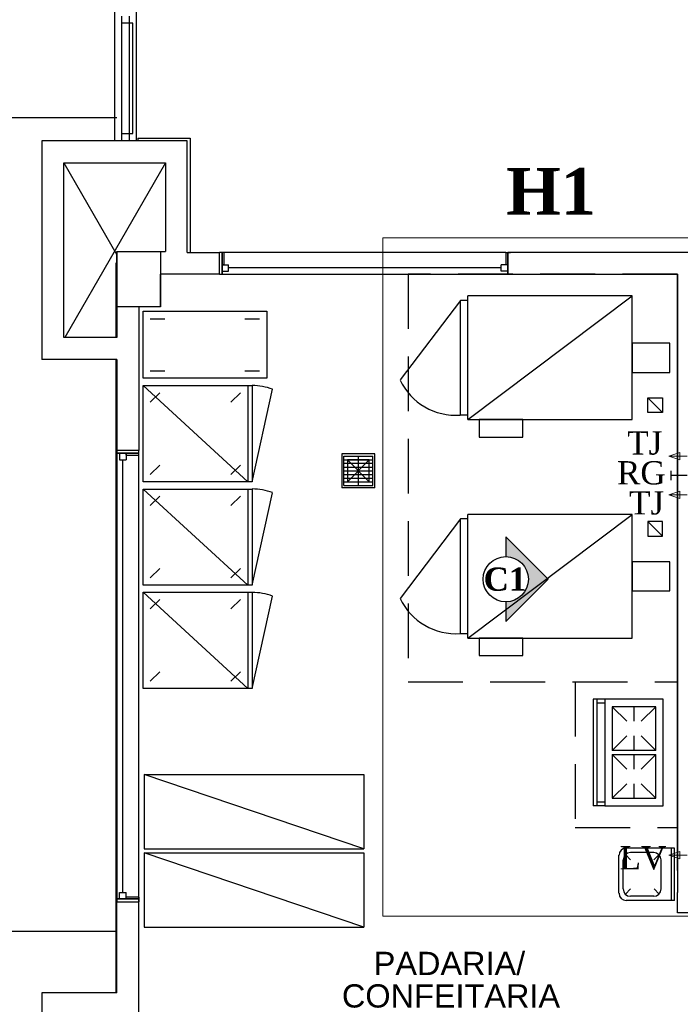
# Model space of a CAD drawing. Header units: millimetres. Extents: x 335 to 91596, y -1 to 84.
# Tile 11 of 87: x 353.96 to 359.99, y 37.51 to 46.48. Entities that reach past the tile are written whole.
import ezdxf

# ---------------------------------------------------------------- set-up
doc = ezdxf.new("R2010")
doc.units = ezdxf.units.MM
doc.header["$MEASUREMENT"] = 0
doc.linetypes.add('Dashed', pattern=[0.75, 0.5, -0.25])
for name, color, linetype, lineweight in [('AF-Conexões detalhe', 7, 'Continuous', 20), ('AF-Textos conexão', 7, 'Continuous', 20), ('DI-Detalhes', 7, 'Continuous', 20), ('Simbolos', 1, 'Continuous', 30)]:
    doc.layers.add(name, color=color, linetype=linetype, lineweight=lineweight)
doc.styles.add('Arial', font='arial.ttf')
doc.styles.add('TimesNewRoman', font='times.ttf')
doc.styles.add('TimesNewRomanN', font='timesbd.ttf')

msp = doc.modelspace()

# ---------------------------------------------------------------- hatches: boundary and pattern name
at = {"linetype": 'Continuous'}
msp.add_hatch(color=3, dxfattribs=at).paths.add_polyline_path([(358.3946, 41.5846), (358.3946, 41.7646), (358.7806, 41.3786), (358.3946, 40.9926), (358.3946, 41.1726), (358.4366, 41.1766), (358.4786, 41.1906), (358.5156, 41.2116), (358.5476, 41.2406), (358.5736, 41.2756), (358.5896, 41.3146), (358.5996, 41.3576), (358.5996, 41.4016), (358.5906, 41.4436), (358.5736, 41.4826), (358.5476, 41.5156), (358.5156, 41.5456), (358.4786, 41.5676), (358.4396, 41.5796)])

# ---------------------------------------------------------------- linework, layer by layer
at = {"color": 7}
for p, q in [((354.829, 45.3712), (354.829, 52.0052)), ((355.026, 52.0052), (355.026, 45.3712)), ((354.893, 46.4432), (354.893, 46.5092)), ((354.961, 46.5092), (354.961, 46.4432)), ((354.893, 45.4382), (354.893, 46.4432)), ((354.961, 46.4432), (354.893, 46.4432)), ((354.961, 46.4432), (354.961, 45.4382)), ((354.993, 46.4432), (354.961, 46.4432)), ((354.993, 45.4382), (354.993, 46.4432)), ((354.849, 45.5824), (349.8246, 45.5824)), ((354.893, 45.3712), (354.893, 45.4382)), ((354.893, 45.4382), (354.961, 45.4382)), ((354.961, 45.4382), (354.993, 45.4382)), ((354.961, 45.4382), (354.961, 45.3712)), ((355.041, 45.3982), (355.518, 45.3982)), ((355.041, 45.3982), (355.041, 45.3712)), ((355.518, 45.3982), (355.518, 44.3572)), ((354.165, 45.3712), (354.165, 43.3812)), ((355.491, 45.3712), (354.165, 45.3712)), ((354.961, 45.3712), (354.893, 45.3712)), ((355.491, 44.3562), (355.491, 45.3712)), ((354.365, 43.5802), (354.365, 45.1722)), ((354.365, 45.1722), (355.291, 45.1722)), ((354.365, 45.1722), (354.849, 44.3332)), ((355.291, 45.1722), (354.373, 43.5802)), ((355.291, 45.1722), (355.291, 44.3632)), ((354.849, 44.3632), (354.849, 43.5802)), ((354.849, 44.3632), (355.291, 44.3632)), ((355.491, 44.3562), (355.784, 44.3562)), ((355.784, 44.1582), (355.784, 44.3562)), ((355.809, 44.3562), (355.784, 44.3562)), ((355.83, 44.3562), (355.788, 44.3562)), ((355.809, 44.1582), (355.809, 44.3562)), ((358.395, 44.3562), (355.809, 44.3562)), ((355.809, 44.3562), (355.809, 44.1582)), ((355.826, 44.2442), (355.826, 44.3562)), ((358.395, 44.3562), (358.437, 44.3562)), ((358.395, 44.3562), (358.395, 44.2442)), ((363.35, 44.3562), (358.412, 44.3562)), ((358.437, 44.3562), (358.412, 44.3562)), ((358.412, 44.3562), (358.412, 44.1582)), ((358.412, 44.1582), (358.412, 44.3562)), ((354.849, 44.2572), (354.838, 44.2572)), ((354.838, 44.2572), (354.838, 43.5802)), ((355.809, 44.2442), (355.867, 44.2442)), ((355.809, 44.1852), (355.809, 44.2442)), ((355.809, 44.2442), (355.809, 44.1582)), ((355.826, 44.2442), (355.809, 44.2442)), ((355.867, 44.1852), (355.867, 44.2442)), ((358.352, 44.1852), (358.352, 44.2442)), ((358.412, 44.2442), (358.352, 44.2442)), ((358.412, 44.2442), (358.395, 44.2442)), ((358.412, 44.1852), (358.412, 44.2442)), ((358.412, 44.2442), (358.412, 44.1582)), ((355.247, 43.8592), (355.247, 44.1582)), ((355.784, 44.1582), (355.247, 44.1582)), ((355.784, 44.1582), (355.809, 44.1582)), ((355.809, 44.1852), (355.867, 44.1852)), ((355.809, 44.1582), (358.412, 44.1582)), ((358.352, 44.2142), (355.867, 44.2142)), ((358.412, 44.1852), (358.352, 44.1852)), ((358.437, 44.1582), (358.412, 44.1582)), ((358.412, 44.1582), (358.437, 44.1582)), ((358.437, 44.1582), (359.959, 44.1582)), ((359.959, 44.1582), (359.959, 38.5252)), ((359.959, 38.7242), (359.959, 44.1582)), ((355.048, 43.8592), (355.048, 42.5522)), ((355.247, 43.8592), (355.048, 43.8592)), ((355.087, 43.8192), (356.215, 43.8192)), ((355.087, 43.2092), (355.087, 43.8192)), ((356.215, 43.8192), (356.215, 43.2092)), ((355.153, 43.7522), (355.286, 43.7522)), ((356.016, 43.7522), (356.148, 43.7522)), ((354.849, 43.5802), (354.365, 43.5802)), ((354.849, 43.3812), (354.165, 43.3812)), ((354.838, 43.3812), (354.838, 37.6102)), ((354.849, 43.3812), (354.849, 42.5522)), ((355.286, 43.2752), (355.153, 43.2752)), ((356.148, 43.2752), (356.016, 43.2752)), ((356.215, 43.2092), (355.087, 43.2092)), ((355.087, 42.2672), (355.087, 43.1422)), ((355.087, 43.1422), (356.082, 43.1422)), ((356.043, 42.2672), (355.087, 43.1422)), ((355.153, 42.9912), (355.241, 43.0762)), ((355.889, 42.9912), (355.976, 43.0762)), ((356.043, 43.1422), (356.043, 42.2672)), ((356.082, 43.1422), (356.082, 42.2672)), ((354.849, 42.5522), (354.849, 42.5262)), ((355.048, 42.5522), (354.849, 42.5522)), ((354.849, 42.5522), (354.849, 42.5262)), ((354.934, 42.5262), (354.849, 42.5262)), ((354.849, 42.5262), (355.048, 42.5262)), ((354.849, 42.5262), (354.849, 38.4652)), ((355.048, 42.5262), (354.849, 42.5262)), ((354.874, 42.5262), (354.934, 42.5262)), ((354.874, 42.5262), (354.874, 42.4672)), ((354.934, 42.5262), (354.934, 42.4672)), ((354.934, 42.5092), (354.934, 42.5262)), ((355.048, 42.5092), (355.048, 42.5522)), ((355.048, 42.5262), (355.048, 42.5522)), ((355.048, 38.4652), (355.048, 42.5262)), ((354.874, 42.4672), (354.934, 42.4672)), ((354.904, 38.5242), (354.904, 42.4672)), ((354.934, 42.5092), (355.048, 42.5092)), ((356.899, 42.5202), (356.899, 42.2122)), ((357.201, 42.5202), (356.899, 42.5202)), ((356.919, 42.5002), (357.183, 42.5002)), ((356.919, 42.2322), (356.919, 42.5002)), ((356.919, 42.4672), (357.183, 42.4672)), ((356.919, 42.4352), (357.183, 42.4352)), ((357.149, 42.2672), (356.951, 42.4662)), ((356.951, 42.2672), (357.149, 42.4662)), ((357.051, 42.2322), (357.051, 42.5002)), ((357.183, 42.2322), (357.183, 42.5002)), ((357.201, 42.2122), (357.201, 42.5202)), ((355.153, 42.3332), (355.241, 42.4182)), ((355.889, 42.3332), (355.976, 42.4182)), ((356.919, 42.3992), (357.183, 42.3992)), ((356.919, 42.3662), (357.183, 42.3662)), ((356.082, 42.2672), (355.087, 42.2672)), ((356.919, 42.3332), (357.183, 42.3332)), ((356.919, 42.2982), (357.183, 42.2982)), ((356.919, 42.2662), (357.183, 42.2662)), ((355.087, 41.3242), (355.087, 42.2002)), ((355.087, 42.2002), (356.082, 42.2002)), ((356.043, 41.3242), (355.087, 42.2002)), ((356.043, 42.2002), (356.043, 41.3242)), ((356.082, 42.2002), (356.082, 41.3242)), ((357.201, 42.2122), (356.899, 42.2122)), ((356.919, 42.2322), (357.183, 42.2322)), ((355.153, 42.0492), (355.241, 42.1342)), ((355.889, 42.0492), (355.976, 42.1342)), ((355.153, 41.3912), (355.241, 41.4762)), ((355.889, 41.3912), (355.976, 41.4762)), ((356.082, 41.3242), (355.087, 41.3242)), ((355.087, 40.3832), (355.087, 41.2592)), ((355.087, 41.2592), (356.082, 41.2592)), ((356.043, 40.3832), (355.087, 41.2592)), ((355.153, 41.1072), (355.241, 41.1922)), ((355.889, 41.1072), (355.976, 41.1922)), ((356.043, 41.2592), (356.043, 40.3832)), ((356.082, 41.2592), (356.082, 40.3832)), ((355.153, 40.4492), (355.241, 40.5342)), ((355.889, 40.4492), (355.976, 40.5342)), ((356.082, 40.3832), (355.087, 40.3832)), ((359.191, 40.2852), (359.191, 39.3142)), ((359.296, 40.2852), (359.191, 40.2852)), ((359.224, 40.2852), (359.224, 39.3142)), ((359.296, 40.2502), (359.224, 40.2502)), ((359.762, 40.2172), (359.364, 40.2172)), ((359.364, 40.2172), (359.364, 39.8192)), ((359.364, 40.2172), (359.497, 40.0852)), ((359.562, 40.2172), (359.562, 40.0852)), ((359.762, 40.2172), (359.63, 40.0852)), ((359.762, 39.8192), (359.762, 40.2172)), ((359.497, 39.9512), (359.364, 39.8192)), ((359.562, 39.9512), (359.562, 39.8192)), ((359.63, 39.9512), (359.762, 39.8192)), ((359.762, 39.8192), (359.364, 39.8192)), ((359.364, 39.7802), (359.762, 39.7802)), ((359.364, 39.7802), (359.364, 39.3822)), ((359.364, 39.7802), (359.497, 39.6482)), ((359.562, 39.7802), (359.562, 39.6482)), ((359.762, 39.7802), (359.63, 39.6482)), ((359.762, 39.3822), (359.762, 39.7802)), ((359.497, 39.5152), (359.364, 39.3822)), ((359.562, 39.5152), (359.562, 39.3822)), ((359.63, 39.5152), (359.762, 39.3822)), ((359.364, 39.3822), (359.762, 39.3822)), ((359.296, 39.3142), (359.191, 39.3142)), ((359.296, 39.3482), (359.224, 39.3482)), ((354.874, 38.5242), (354.934, 38.5242)), ((354.874, 38.4652), (354.874, 38.5242)), ((354.934, 38.4652), (354.934, 38.5242)), ((359.959, 38.3392), (359.959, 38.5252)), ((354.934, 38.4652), (354.849, 38.4652)), ((354.849, 38.4392), (354.849, 38.4652)), ((354.849, 38.4652), (354.849, 38.4392)), ((355.048, 38.4652), (354.849, 38.4652)), ((354.849, 38.4652), (355.048, 38.4652)), ((354.849, 37.6102), (354.849, 38.4392)), ((354.849, 38.4392), (355.048, 38.4392)), ((354.874, 38.4652), (354.934, 38.4652)), ((355.048, 38.4822), (354.934, 38.4822)), ((354.934, 38.4652), (354.934, 38.4822)), ((355.048, 38.4822), (355.048, 38.4392)), ((355.048, 38.4392), (355.048, 38.4652)), ((355.048, 36.9602), (355.048, 38.4392)), ((360.685, 38.3392), (359.959, 38.3392)), ((354.849, 38.1702), (349.8246, 38.1702)), ((354.165, 37.6102), (354.165, 35.6202)), ((354.849, 37.6102), (354.165, 37.6102))]:
    msp.add_line(p, q, dxfattribs=at)
at = {"color": 8}
for p, q in [((358.049, 42.8322), (358.049, 43.9592)), ((359.546, 43.9592), (358.049, 43.9592)), ((358.049, 42.8322), (359.546, 43.9592)), ((359.546, 42.8322), (359.546, 43.9592)), ((357.981, 43.9172), (357.433, 43.1942)), ((357.981, 42.8722), (357.981, 43.9192)), ((358.049, 43.9192), (357.981, 43.9192)), ((358.049, 42.8722), (357.981, 42.8722)), ((358.049, 42.8322), (359.546, 42.8322)), ((357.981, 41.9272), (357.433, 41.2042)), ((357.981, 40.8822), (357.981, 41.9292)), ((358.049, 41.9292), (357.981, 41.9292)), ((358.049, 40.8422), (358.049, 41.9692)), ((359.546, 41.9692), (358.049, 41.9692)), ((358.049, 40.8422), (359.546, 41.9692)), ((359.546, 40.8422), (359.546, 41.9692)), ((358.049, 40.8822), (357.981, 40.8822)), ((358.049, 40.8422), (359.546, 40.8422)), ((359.426, 38.5172), (359.426, 38.8632)), ((359.531, 38.8212), (359.486, 38.8692)), ((359.932, 38.9272), (359.493, 38.9272)), ((359.744, 38.8892), (359.531, 38.8892)), ((359.744, 38.8212), (359.792, 38.8692)), ((359.905, 38.4502), (359.905, 38.9272)), ((359.932, 38.4502), (359.932, 38.9272)), ((359.466, 38.5562), (359.466, 38.8212)), ((359.812, 38.5562), (359.812, 38.8212)), ((359.531, 38.5562), (359.486, 38.5092)), ((359.744, 38.4912), (359.531, 38.4912)), ((359.746, 38.5562), (359.792, 38.5092)), ((359.932, 38.4502), (359.493, 38.4502))]:
    msp.add_line(p, q, dxfattribs=at)
at = {"color": 7, "linetype": 'Continuous'}
for p, q in [((356.082, 42.2672), (356.267, 43.1092)), ((356.082, 41.3242), (356.267, 42.1662)), ((356.082, 40.3832), (356.267, 41.2252))]:
    msp.add_line(p, q, dxfattribs=at)
at = {"color": 3}
for p, q in [((358.3946, 41.7646), (358.7806, 41.3786)), ((358.3946, 41.7646), (358.3946, 41.5846)), ((358.7806, 41.3786), (358.3946, 40.9926)), ((358.3946, 41.1726), (358.3946, 40.9926))]:
    msp.add_line(p, q, dxfattribs=at)
at = {"color": 7}
for points in [[(354.849, 44.3632), (355.247, 44.3632), (355.247, 43.8592), (354.849, 43.8592), (354.849, 44.3632)], [(356.951, 42.4662), (356.951, 42.2672), (357.149, 42.2672), (357.149, 42.4662), (356.951, 42.4662)], [(359.828, 40.2852), (359.296, 40.2852), (359.296, 39.3142), (359.828, 39.3142), (359.828, 40.2852)]]:
    msp.add_lwpolyline(points, close=True, dxfattribs=at)
at = {"color": 7, "linetype": 'Dashed'}
for points in [[(359.959, 44.1582), (357.503, 44.1582), (357.503, 40.4442), (359.959, 40.4442)], [(359.028, 40.4442), (359.028, 39.1172), (359.959, 39.1172), (359.959, 44.1582)]]:
    msp.add_lwpolyline(points, dxfattribs=at)
at = {"color": 8}
for points in [[(359.546, 43.2632), (359.891, 43.2632), (359.891, 43.5282), (359.546, 43.5282), (359.546, 43.2632)], [(358.55, 42.6732), (358.55, 42.8322), (358.152, 42.8322), (358.152, 42.6732), (358.55, 42.6732)], [(359.546, 41.2732), (359.891, 41.2732), (359.891, 41.5382), (359.546, 41.5382), (359.546, 41.2732)], [(358.55, 40.6832), (358.55, 40.8422), (358.152, 40.8422), (358.152, 40.6832), (358.55, 40.6832)]]:
    msp.add_lwpolyline(points, close=True, dxfattribs=at)
at = {"color": 7}
for points in [[(359.69, 43.0302), (359.824, 43.0302), (359.824, 42.8972), (359.69, 42.8972), (359.69, 43.0302), (359.824, 42.8972)], [(359.69, 41.9032), (359.69, 41.7702), (359.824, 41.7702), (359.824, 41.9032), (359.69, 41.9032), (359.824, 41.7702)], [(355.097, 39.6002), (357.099, 39.6002), (357.099, 38.9232), (355.097, 39.6002), (355.097, 38.9232), (357.099, 38.9232)], [(355.097, 38.8842), (357.099, 38.8842), (357.099, 38.2072), (355.097, 38.8842), (355.097, 38.2072), (357.099, 38.2072)]]:
    msp.add_lwpolyline(points, dxfattribs=at)
at = {"color": 3}
msp.add_circle((358.3946, 41.3786), 0.206, dxfattribs=at)
at = {"color": 8}
for centre, radius, start, end in [((357.939, 43.4342), 0.5622, 205.353, 274.115), ((357.939, 41.4442), 0.5622, 205.353, 274.115), ((359.493, 38.8632), 0.0663, 90, 180), ((359.531, 38.8212), 0.0663, 90, 180), ((359.744, 38.8212), 0.0663, 0, 90), ((359.493, 38.5172), 0.0663, 180, 270), ((359.531, 38.5562), 0.0663, 180, 270), ((359.744, 38.5562), 0.0663, 270, 0)]:
    msp.add_arc(centre, radius, start, end, dxfattribs=at)
at = {"color": 7, "linetype": 'Continuous'}
for centre in [(356.082, 42.6122), (356.082, 41.6702), (356.082, 40.7272)]:
    msp.add_arc(centre, 0.5307, 69.4635, 90, dxfattribs=at)
at = {"layer": 'AF-Conexões detalhe', "linetype": 'Continuous'}
for p, q in [((359.9803, 42.5335), (359.8803, 42.5002)), ((359.9803, 42.5335), (359.9803, 42.4669)), ((360.047, 42.5002), (359.8803, 42.5002)), ((359.9803, 42.4669), (359.8803, 42.5002)), ((359.9801, 42.1804), (359.8801, 42.1471)), ((359.9801, 42.1804), (359.9801, 42.1137)), ((360.0468, 42.1471), (359.8801, 42.1471)), ((359.9801, 42.1137), (359.8801, 42.1471)), ((359.9801, 38.8984), (359.8801, 38.865)), ((360.0468, 38.865), (359.8801, 38.865)), ((359.9801, 38.8317), (359.8801, 38.865)), ((359.9801, 38.8984), (359.9801, 38.8317))]:
    msp.add_line(p, q, dxfattribs=at)
at = {"layer": 'DI-Detalhes', "color": 3, "linetype": 'Continuous'}
msp.add_lwpolyline([(360.3403, 38.3081), (357.2745, 38.3081), (357.2745, 44.4894), (360.3403, 44.4894), (360.3403, 38.3081)], close=True, dxfattribs=at)
at = {"layer": 'Simbolos'}
for p, q in [((359.9, 42.3652), (359.9, 42.2812)), ((360.047, 42.3232), (359.9, 42.3232))]:
    msp.add_line(p, q, dxfattribs=at)

# ---------------------------------------------------------------- texts
at = {"color": 3, "insert": (358.583, 41.2701), "char_height": 0.2118, "width": 0.743958, "attachment_point": 9, "line_spacing_factor": 0.798, "style": 'TimesNewRomanN'}
msp.add_mtext('C1', dxfattribs=at)
at = {"char_height": 0.2118, "attachment_point": 8, "line_spacing_factor": 0.798, "style": 'Arial'}
for s, insert, width in [('PADARIA/', (357.881, 37.7691), 2.839487), ('CONFEITARIA', (357.895, 37.4731), 4.084357)]:
    msp.add_mtext(s, dxfattribs=dict(at, insert=insert, width=width))
at = {"layer": 'AF-Textos conexão', "char_height": 0.2118, "attachment_point": 7, "line_spacing_factor": 0.798, "style": 'TimesNewRoman'}
for s, insert, width in [('TJ', (359.502, 42.5111), 0.607615), ('RG', (359.408, 42.2391), 0.844733), ('TJ', (359.518, 41.9651), 0.607615), ('LV', (359.432, 38.7301), 0.809165)]:
    msp.add_mtext(s, dxfattribs=dict(at, insert=insert, width=width))
at = {"layer": 'DI-Detalhes', "color": 3, "insert": (358.807, 44.701), "char_height": 0.4236, "width": 1.482526, "attachment_point": 8, "line_spacing_factor": 0.798, "style": 'TimesNewRomanN'}
msp.add_mtext('H1', dxfattribs=at)

doc.saveas('drawing.dxf')
